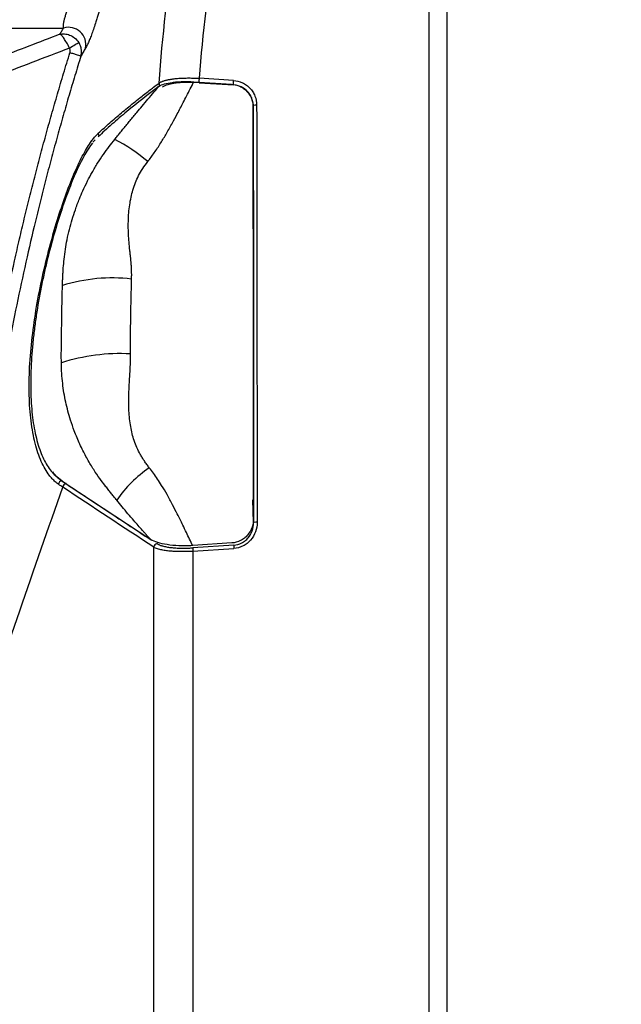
# Model space of a CAD drawing. Header units: millimetres. Extents: x 19 to 819, y 19 to 629.
# Tile 13 of 50: x 436 to 476, y 210 to 275. Entities that reach past the tile are written whole.
import ezdxf

# ---------------------------------------------------------------- set-up
doc = ezdxf.new("R2010")
doc.units = ezdxf.units.MM
doc.header["$LTSCALE"] = 3
doc.layers.add('DIMENSIONS', color=140, linetype='Continuous', lineweight=25)
doc.styles.add('SLDTEXTSTYLE0', font='TXT', dxfattribs={"width": 0.7})
doc.dimstyles.new('SLDDIMSTYLE0', dxfattribs={"dimtxt": 6.474023, "dimasz": 9.906, "dimexe": 0, "dimexo": 0.0625, "dimgap": 1.618506, "dimtad": 0, "dimtih": 1, "dimtoh": 1, "dimrnd": 1e-09, "dimzin": 12, "dimdsep": 46, "dimtxsty": 'SLDTEXTSTYLE0', "dimsah": 1, "dimcen": 0.09, "dimadec": 0, "dimazin": 3, "dimtfac": 1, "dimtofl": 0, "dimtmove": 0, "dimatfit": 3, "dimfxl": 0, "dimfrac": 2, "dimtolj": 1, "dimtzin": 12, "dimarcsym": 0})
doc.dimstyles.new('SLDDIMSTYLE1', dxfattribs={"dimtxt": 6.474023, "dimasz": 9.906, "dimexe": 0, "dimexo": 0.0625, "dimgap": 1.618506, "dimtad": 0, "dimtih": 1, "dimtoh": 1, "dimrnd": 1e-09, "dimzin": 12, "dimdsep": 46, "dimtxsty": 'SLDTEXTSTYLE0', "dimsah": 1, "dimcen": 0, "dimadec": 0, "dimazin": 3, "dimtfac": 1, "dimtofl": 0, "dimtmove": 0, "dimatfit": 3, "dimfxl": 0, "dimfrac": 2, "dimtolj": 1, "dimtzin": 12, "dimarcsym": 0})
doc.dimstyles.new('SLDDIMSTYLE2', dxfattribs={"dimtxt": 6.474023, "dimasz": 9.906, "dimexe": 0, "dimexo": 0.0625, "dimgap": 1.618506, "dimtad": 0, "dimtih": 1, "dimtoh": 1, "dimrnd": 1e-09, "dimzin": 12, "dimdsep": 46, "dimtxsty": 'SLDTEXTSTYLE0', "dimsah": 1, "dimcen": 0.09, "dimadec": 0, "dimazin": 3, "dimtfac": 1, "dimtmove": 0, "dimatfit": 0, "dimfxl": 0, "dimfrac": 2, "dimtolj": 1, "dimtzin": 12, "dimarcsym": 0})

# ---------------------------------------------------------------- blocks, each defined once
blk = doc.blocks.new('_D_2')
at = {"layer": 'DIMENSIONS'}
for p, q in [((371.031, 201.693), (344.114, 174.775)), ((301.477, 175.687), (299.303, 175.687)), ((299.303, 175.687), (299.303, 165.397)), ((320.716, 175.687), (322.89, 175.687)), ((322.89, 175.687), (322.89, 165.397)), ((344.114, 174.775), (325.064, 174.775)), ((299.303, 165.397), (301.477, 165.397)), ((322.89, 165.397), (320.716, 165.397))]:
    blk.add_line(p, q, dxfattribs=at)
blk.add_solid([(371.031, 201.693), (362.949, 195.766), (365.104, 193.611)], dxfattribs=at)
at = {"layer": 'DIMENSIONS', "char_height": 6.35, "attachment_point": 1, "style": 'SLDTEXTSTYLE0'}
for s, insert in [('R94.8', (298.532, 185.322)), ('3.73', (301.477, 173.583))]:
    blk.add_mtext(s, dxfattribs=dict(at, insert=insert))
blk = doc.blocks.new('_D_3')
at = {"layer": 'DIMENSIONS'}
for p, q in [((466.949, 289.647), (503.73, 289.647)), ((494.205, 289.647), (494.205, 242.475)), ((484.586, 230.736), (482.412, 230.736)), ((482.412, 230.736), (482.412, 220.447)), ((503.824, 230.736), (505.998, 230.736)), ((505.998, 230.736), (505.998, 220.447)), ((482.412, 220.447), (484.586, 220.447)), ((505.998, 220.447), (503.824, 220.447)), ((494.205, 152.509), (494.205, 218.998)), ((466.857, 152.509), (503.73, 152.509))]:
    blk.add_line(p, q, dxfattribs=at)
for points in [[(494.205, 289.647), (492.681, 279.741), (495.729, 279.741)], [(494.205, 152.509), (495.729, 162.415), (492.681, 162.415)]]:
    blk.add_solid(points, dxfattribs=at)
at = {"layer": 'DIMENSIONS', "char_height": 6.35, "attachment_point": 1, "style": 'SLDTEXTSTYLE0'}
for s, insert in [('137.1', (481.893, 240.371)), ('5.40', (484.586, 228.633))]:
    blk.add_mtext(s, dxfattribs=dict(at, insert=insert))
blk = doc.blocks.new('_D_4')
at = {"layer": 'DIMENSIONS'}
for p, q in [((494.205, 331.783), (494.205, 350.833)), ((438.157, 331.783), (503.73, 331.783)), ((484.586, 311.797), (482.412, 311.797)), ((482.412, 311.797), (482.412, 301.508)), ((503.824, 311.797), (505.998, 311.797)), ((505.998, 311.797), (505.998, 301.508)), ((482.412, 301.508), (484.586, 301.508)), ((505.998, 301.508), (503.824, 301.508)), ((466.949, 289.647), (503.73, 289.647)), ((494.205, 289.647), (494.205, 270.597))]:
    blk.add_line(p, q, dxfattribs=at)
for points in [[(494.205, 331.783), (495.729, 341.689), (492.681, 341.689)], [(494.205, 289.647), (492.681, 279.741), (495.729, 279.741)]]:
    blk.add_solid(points, dxfattribs=at)
at = {"layer": 'DIMENSIONS', "char_height": 6.35, "attachment_point": 1, "style": 'SLDTEXTSTYLE0'}
for s, insert in [('42.1', (484.586, 321.432)), ('1.66', (484.586, 309.694))]:
    blk.add_mtext(s, dxfattribs=dict(at, insert=insert))

msp = doc.modelspace()

# ---------------------------------------------------------------- linework, layer by layer
for p, q in [((330.027, 274.058), (439.203, 274.058)), ((447.701, 270.551), (450.147, 270.395)), ((450.273, 270.634), (448.042, 270.776)), ((448.042, 270.492), (450.273, 270.35)), ((441.259, 266.757), (441.112, 266.616)), ((439.09, 244.517), (439.372, 244.327)), ((439.372, 244.327), (444.957, 240.638)), ((451.595, 241.79), (451.546, 243.263)), ((450.178, 240.457), (447.622, 240.283)), ((450.305, 240.32), (447.641, 240.139)), ((447.641, 239.914), (450.305, 240.096))]:
    msp.add_line(p, q)
at = {"flags": 128}
msp.add_lwpolyline([(439.585, 272.747), (439.684, 272.807), (439.781, 272.866), (439.873, 272.922), (439.959, 272.973), (440.035, 273.02), (440.1, 273.059), (440.153, 273.091), (440.193, 273.115)], dxfattribs=at)
for centre, radius, start, end in [((439.53, 272.978), 1.129, 347.95901, 106.8342), ((449.643, 270.617), 1.61, 174.34369, 183.18417), ((451.483, 270.492), 1.219, 173.31902, 186.68091), ((445.691, 270.455), 0.263, 177.4385, 220.08338), ((451.793, 268.089), 0.938, 89.92872, 100.96043), ((441.723, 267.168), 0.256, 173.41483, 217.86284), ((437.739, 257.31), 10.622, 49.11224, 63.13068), ((442.387, 246.833), 10.919, 83.41529, 107.35358), ((442.92, 240.052), 12.761, 87.11329, 107.61021), ((449.594, 238.422), 8.441, 124.65545, 145.10879), ((439.139, 244.257), 0.265, 100.80224, 173.88846), ((439.422, 244.067), 0.265, 100.98194, 174.2009), ((451.819, 239.705), 2.102, 89.90632, 94.98799), ((445.347, 240.154), 0.265, 101.02966, 174.54605), ((451.476, 240.208), 1.176, 174.52702, 185.47312), ((448.812, 240.026), 1.176, 174.52439, 185.47574)]:
    msp.add_arc(centre, radius, start, end)
for points in [[(445.429, 270.466), (445.655, 273.507), (445.992, 276.544), (446.445, 279.575)], [(449.06, 279.623), (448.614, 276.678), (448.276, 273.729), (448.042, 270.776)], [(451.595, 241.79), (451.589, 250.908), (451.579, 259.973), (451.566, 268.986)], [(451.569, 268.895), (451.582, 260.006), (451.592, 251.048), (451.597, 242.057)], [(451.794, 269.027), (451.808, 260.007), (451.817, 250.934), (451.823, 241.808)], [(439.159, 244.094), (439.064, 244.157), (438.969, 244.221), (438.876, 244.285)], [(433.614, 227.904), (435.414, 233.356), (437.266, 238.748), (439.159, 244.094)], [(445.083, 240.179), (443.103, 241.483), (441.128, 242.788), (439.159, 244.094)], [(433.568, 212.152), (437.228, 202.245), (441.08, 192.653), (445.054, 183.336)]]:
    msp.add_open_spline(points, degree=3)
for points, knots in [([(463.047, 167.276), (463.047, 176.536), (463.047, 185.855), (463.047, 197.575), (463.047, 199.923), (463.047, 204.626), (463.047, 206.982), (463.047, 214.048), (463.047, 218.758), (463.047, 228.176), (463.047, 232.883), (463.047, 239.943), (463.047, 242.296), (463.047, 246.998), (463.047, 249.344), (463.047, 261.056), (463.047, 270.361), (463.047, 279.6)], [0, 0, 0, 0, 0.25, 0.25, 0.3125, 0.3125, 0.375, 0.375, 0.5, 0.5, 0.625, 0.625, 0.6875, 0.6875, 0.75, 0.75, 1, 1, 1, 1]), ([(464.202, 279.384), (464.202, 270.18), (464.202, 260.91), (464.202, 249.241), (464.202, 246.903), (464.202, 242.22), (464.202, 239.875), (464.202, 232.842), (464.202, 228.152), (464.202, 218.77), (464.202, 214.078), (464.202, 207.037), (464.202, 204.69), (464.202, 200.005), (464.202, 197.666), (464.202, 185.99), (464.202, 176.705), (464.202, 167.479)], [0, 0, 0, 0, 0.25, 0.25, 0.3125, 0.3125, 0.375, 0.375, 0.5, 0.5, 0.625, 0.625, 0.6875, 0.6875, 0.75, 0.75, 1, 1, 1, 1]), ([(439.203, 274.058), (439.2, 274.075), (439.195, 274.108), (439.192, 274.168), (439.194, 274.235), (439.2, 274.307), (439.21, 274.386), (439.225, 274.47), (439.25, 274.591), (439.296, 274.767), (439.376, 275.014), (439.474, 275.271), (439.551, 275.451), (439.595, 275.546), (439.604, 275.564)], [0, 0, 0, 0, 0.08714, 0.168517, 0.244317, 0.314779, 0.380209, 0.441001, 0.497655, 0.614224, 0.724147, 0.838836, 0.968507, 1, 1, 1, 1]), ([(441.548, 275.276), (441.536, 275.231), (441.511, 275.142), (441.473, 275.006), (441.434, 274.871), (441.395, 274.736), (441.355, 274.601), (441.285, 274.376), (441.183, 274.06), (441.054, 273.691), (440.93, 273.368), (440.831, 273.136), (440.753, 272.967), (440.69, 272.843), (440.653, 272.776), (440.634, 272.743)], [0, 0, 0, 0, 0.04393, 0.08674, 0.128649, 0.169887, 0.210701, 0.251341, 0.375332, 0.501385, 0.622556, 0.751468, 0.830965, 0.913588, 1, 1, 1, 1]), ([(438.961, 273.652), (439.001, 273.719), (439.081, 273.854), (439.162, 273.99), (439.203, 274.058)], [0, 0, 0, 0, 0.498061, 1, 1, 1, 1]), ([(438.961, 273.652), (438.285, 273.39), (436.948, 272.873), (434.964, 272.117), (433.026, 271.39), (431.133, 270.69), (429.06, 269.938), (426.817, 269.141), (424.776, 268.436), (423.155, 267.89), (422.126, 267.549), (421.308, 267.282), (420.809, 267.12), (420.402, 266.99), (420.143, 266.907), (419.924, 266.837), (419.763, 266.788), (419.611, 266.742), (419.509, 266.709), (419.463, 266.694)], [0, 0, 0, 0, 0.105086, 0.207614, 0.307597, 0.405051, 0.499997, 0.627095, 0.749995, 0.812807, 0.874992, 0.906934, 0.937491, 0.951088, 0.968741, 0.97698, 0.98437, 0.993075, 1, 1, 1, 1]), ([(438.961, 273.652), (439.06, 273.676), (439.164, 273.684), (439.379, 273.667), (439.49, 273.642), (439.71, 273.555), (439.819, 273.493), (440.023, 273.33), (440.117, 273.23), (440.193, 273.115)], [0, 0, 0, 0, 0.25, 0.25, 0.5, 0.5, 0.75, 0.75, 1, 1, 1, 1]), ([(439.585, 272.747), (439.528, 272.874), (439.466, 272.994), (439.346, 273.207), (439.287, 273.299), (439.178, 273.453), (439.127, 273.515), (439.036, 273.606), (438.996, 273.637), (438.961, 273.652)], [0, 0, 0, 0, 0.25, 0.25, 0.5, 0.5, 0.75, 0.75, 1, 1, 1, 1]), ([(440.332, 272.224), (440.339, 272.251), (440.354, 272.307), (440.367, 272.395), (440.374, 272.487), (440.372, 272.584), (440.36, 272.699), (440.33, 272.831), (440.275, 272.978), (440.22, 273.069), (440.193, 273.115)], [0, 0, 0, 0, 0.091961, 0.188083, 0.288317, 0.392547, 0.500584, 0.661545, 0.828477, 1, 1, 1, 1]), ([(439.585, 272.747), (438.769, 272.432), (437.138, 271.801), (433.867, 270.563), (429.764, 269.054), (425.637, 267.609), (422.943, 266.712), (421.696, 266.305), (421.179, 266.14), (420.802, 266.02), (420.563, 265.943), (420.373, 265.882), (420.206, 265.832), (420.09, 265.801), (419.994, 265.773), (419.91, 265.743), (419.85, 265.716), (419.821, 265.703)], [0, 0, 0, 0, 0.124999, 0.249998, 0.499987, 0.749977, 0.874974, 0.906002, 0.937473, 0.952589, 0.962473, 0.973354, 0.981227, 0.987229, 0.990627, 0.995449, 1, 1, 1, 1]), ([(434.388, 250.603), (434.444, 250.927), (434.552, 251.559), (434.718, 252.481), (434.998, 253.999), (435.415, 256.127), (435.908, 258.434), (436.321, 260.261), (436.647, 261.637), (436.974, 262.985), (437.32, 264.346), (437.673, 265.696), (438.04, 267.052), (438.418, 268.405), (438.806, 269.755), (439.206, 271.102), (439.481, 271.997), (439.618, 272.445)], [0, 0, 0, 0, 0.043894, 0.085565, 0.125012, 0.250016, 0.374997, 0.439886, 0.499991, 0.56377, 0.624992, 0.687488, 0.749984, 0.812481, 0.874981, 0.937487, 1, 1, 1, 1]), ([(439.618, 272.445), (439.623, 272.462), (439.632, 272.496), (439.637, 272.548), (439.635, 272.609), (439.621, 272.678), (439.597, 272.724), (439.585, 272.747)], [0, 0, 0, 0, 0.168017, 0.333855, 0.501021, 0.753048, 1, 1, 1, 1]), ([(440.332, 272.224), (440.325, 272.226), (440.304, 272.233), (440.227, 272.257), (440.171, 272.274), (440.034, 272.316), (439.953, 272.341), (439.785, 272.393), (439.699, 272.42), (439.618, 272.445)], [0, 0, 0, 0, 0.25, 0.25, 0.5, 0.5, 0.75, 0.75, 1, 1, 1, 1]), ([(440.634, 272.743), (440.582, 272.655), (440.48, 272.48), (440.381, 272.309), (440.332, 272.224)], [0, 0, 0, 0, 0.504435, 1, 1, 1, 1]), ([(440.332, 272.224), (440.202, 271.802), (439.94, 270.952), (439.557, 269.663), (439.178, 268.352), (438.803, 267.017), (438.433, 265.659), (438.07, 264.277), (437.713, 262.871), (437.264, 261.04), (436.732, 258.748), (436.145, 256.016), (435.709, 253.802), (435.398, 252.116), (435.235, 251.198), (435.141, 250.647), (435.116, 250.501)], [0, 0, 0, 0, 0.059221, 0.119364, 0.180436, 0.242445, 0.305399, 0.369304, 0.434168, 0.499999, 0.622276, 0.749968, 0.874969, 0.924981, 0.980124, 1, 1, 1, 1]), ([(444.691, 265.34), (444.763, 265.434), (444.909, 265.625), (445.121, 265.923), (445.334, 266.237), (445.602, 266.652), (445.928, 267.194), (446.283, 267.827), (446.645, 268.505), (446.951, 269.092), (447.311, 269.791), (447.542, 270.241), (447.701, 270.551)], [0, 0, 0, 0, 0.058651, 0.119294, 0.181971, 0.246718, 0.365163, 0.496233, 0.608136, 0.747834, 0.826171, 1, 1, 1, 1]), ([(445.429, 270.466), (445.447, 270.479), (445.483, 270.503), (445.549, 270.538), (445.621, 270.57), (445.699, 270.599), (445.782, 270.626), (445.869, 270.651), (445.959, 270.673), (446.05, 270.692), (446.142, 270.71), (446.234, 270.725), (446.325, 270.738), (446.48, 270.758), (446.71, 270.779), (447.03, 270.796), (447.363, 270.8), (447.701, 270.795), (447.929, 270.782), (448.042, 270.776)], [0, 0, 0, 0, 0.0493483, 0.0976999, 0.1449122, 0.1908533, 0.2354035, 0.2784554, 0.3199145, 0.3596995, 0.3977412, 0.4339825, 0.4683776, 0.5008906, 0.603904, 0.706007, 0.8064778, 0.9046629, 1, 1, 1, 1]), ([(445.432, 270.261), (445.513, 270.319), (445.631, 270.368), (445.927, 270.453), (446.102, 270.488), (446.399, 270.527), (446.505, 270.538), (446.723, 270.555), (446.836, 270.561), (447.187, 270.571), (447.441, 270.568), (447.701, 270.551)], [0, 0, 0, 0, 0.25, 0.25, 0.5, 0.5, 0.625, 0.625, 0.75, 0.75, 1, 1, 1, 1]), ([(448.042, 270.492), (447.769, 270.51), (447.505, 270.516), (447.126, 270.509), (447.002, 270.504), (446.768, 270.488), (446.657, 270.478), (446.445, 270.451), (446.344, 270.435), (446.16, 270.399), (446.076, 270.379), (445.847, 270.311), (445.726, 270.256), (445.646, 270.195)], [0, 0, 0, 0, 0.25, 0.25, 0.375, 0.375, 0.5, 0.5, 0.625, 0.625, 0.75, 0.75, 1, 1, 1, 1]), ([(450.273, 270.634), (450.478, 270.62), (450.678, 270.57), (450.956, 270.441), (451.044, 270.39), (451.208, 270.272), (451.286, 270.204), (451.425, 270.057), (451.487, 269.978), (451.596, 269.808), (451.643, 269.716), (451.755, 269.435), (451.794, 269.233), (451.794, 269.027)], [0, 0, 0, 0, 0.25, 0.25, 0.375, 0.375, 0.5, 0.5, 0.625, 0.625, 0.75, 0.75, 1, 1, 1, 1]), ([(445.432, 270.261), (444.719, 269.714), (443.649, 268.893), (442.51, 267.918), (441.88, 267.365), (441.599, 267.088), (441.461, 266.953)], [0, 0, 0, 0, 0.50301, 0.754502, 0.880246, 1, 1, 1, 1]), ([(441.469, 267.198), (441.592, 267.31), (441.838, 267.534), (442.213, 267.866), (442.593, 268.196), (442.976, 268.522), (443.497, 268.956), (444.099, 269.443), (444.674, 269.893), (445.096, 270.216), (445.31, 270.377), (445.429, 270.466)], [0, 0, 0, 0, 0.10147, 0.202199, 0.302193, 0.401458, 0.5, 0.699997, 0.849996, 0.916557, 1, 1, 1, 1]), ([(442.539, 266.785), (442.603, 266.865), (442.731, 267.027), (442.927, 267.27), (443.127, 267.517), (443.332, 267.769), (443.541, 268.025), (443.756, 268.285), (444.017, 268.599), (444.333, 268.977), (444.713, 269.426), (445.086, 269.864), (445.333, 270.148), (445.443, 270.275)], [0, 0, 0, 0, 0.0670758, 0.1354452, 0.2051574, 0.276269, 0.3488352, 0.4229087, 0.4985407, 0.618422, 0.7488905, 0.8878618, 1, 1, 1, 1]), ([(450.147, 270.395), (450.34, 270.383), (450.526, 270.336), (450.786, 270.215), (450.867, 270.168), (451.021, 270.058), (451.094, 269.994), (451.224, 269.857), (451.282, 269.783), (451.384, 269.624), (451.428, 269.538), (451.532, 269.276), (451.569, 269.087), (451.569, 268.895)], [0, 0, 0, 0, 0.25, 0.25, 0.375, 0.375, 0.5, 0.5, 0.625, 0.625, 0.75, 0.75, 1, 1, 1, 1]), ([(451.566, 268.986), (451.566, 269.162), (451.533, 269.333), (451.438, 269.573), (451.398, 269.651), (451.305, 269.795), (451.252, 269.863), (451.075, 270.05), (450.933, 270.152), (450.618, 270.297), (450.447, 270.34), (450.273, 270.35)], [0, 0, 0, 0, 0.25, 0.25, 0.375, 0.375, 0.5, 0.5, 0.75, 0.75, 1, 1, 1, 1]), ([(438.876, 244.285), (438.84, 244.31), (438.769, 244.361), (438.664, 244.449), (438.561, 244.544), (438.461, 244.647), (438.363, 244.758), (438.203, 244.959), (437.992, 245.279), (437.746, 245.767), (437.529, 246.326), (437.282, 247.164), (437.059, 248.38), (436.939, 250.066), (436.969, 251.921), (437.139, 253.882), (437.429, 255.88), (437.817, 257.859), (438.277, 259.758), (438.787, 261.537), (439.326, 263.148), (439.786, 264.324), (440.152, 265.146), (440.425, 265.699), (440.694, 266.184), (440.928, 266.553), (441.13, 266.829), (441.302, 267.035), (441.413, 267.143), (441.469, 267.198)], [0, 0, 0, 0, 0.010508, 0.020975, 0.031406, 0.04181, 0.052193, 0.062563, 0.093974, 0.125117, 0.156472, 0.187598, 0.250011, 0.312485, 0.375054, 0.437499, 0.500209, 0.562603, 0.62534, 0.687679, 0.750403, 0.812676, 0.844095, 0.875411, 0.906525, 0.937552, 0.958428, 0.979226, 1, 1, 1, 1]), ([(439.13, 257.256), (439.133, 257.349), (439.139, 257.537), (439.151, 257.823), (439.167, 258.114), (439.192, 258.497), (439.238, 259.003), (439.318, 259.613), (439.434, 260.264), (439.63, 261.128), (439.898, 262.021), (440.21, 262.853), (440.477, 263.48), (440.749, 264.053), (441.07, 264.657), (441.413, 265.235), (441.789, 265.797), (442.166, 266.308), (442.418, 266.63), (442.539, 266.785)], [0, 0, 0, 0, 0.027233, 0.05494, 0.083148, 0.111883, 0.166045, 0.229949, 0.290123, 0.357882, 0.48761, 0.56219, 0.617389, 0.686453, 0.747044, 0.816458, 0.881714, 0.942877, 1, 1, 1, 1]), ([(441.089, 266.553), (440.766, 266.137), (440.434, 265.557), (440.008, 264.632), (439.922, 264.436), (439.751, 264.03), (439.666, 263.82), (439.413, 263.165), (439.246, 262.699), (438.914, 261.705), (438.749, 261.174), (438.435, 260.083), (438.285, 259.52), (438.073, 258.649), (438.004, 258.354), (437.871, 257.754), (437.807, 257.449), (437.625, 256.535), (437.517, 255.924), (437.379, 255.005), (437.336, 254.698), (437.259, 254.083), (437.225, 253.773), (437.135, 252.854), (437.094, 252.258), (437.063, 251.388), (437.058, 251.103), (437.058, 250.54), (437.063, 250.261), (437.096, 249.447), (437.139, 248.939), (437.237, 248.226), (437.275, 247.996), (437.363, 247.554), (437.413, 247.341), (437.576, 246.734), (437.705, 246.375), (437.921, 245.899), (437.997, 245.751), (438.158, 245.476), (438.242, 245.349), (438.503, 245.003), (438.69, 244.82), (438.877, 244.68)], [0, 0, 0, 0, 0.125, 0.125, 0.15625, 0.15625, 0.1875, 0.1875, 0.25, 0.25, 0.3125, 0.3125, 0.375, 0.375, 0.40625, 0.40625, 0.4375, 0.4375, 0.5, 0.5, 0.53125, 0.53125, 0.5625, 0.5625, 0.625, 0.625, 0.65625, 0.65625, 0.6875, 0.6875, 0.75, 0.75, 0.78125, 0.78125, 0.8125, 0.8125, 0.875, 0.875, 0.90625, 0.90625, 0.9375, 0.9375, 1, 1, 1, 1]), ([(443.639, 257.681), (443.641, 257.762), (443.645, 257.927), (443.642, 258.174), (443.632, 258.424), (443.617, 258.659), (443.597, 258.889), (443.574, 259.109), (443.55, 259.333), (443.513, 259.657), (443.47, 260.085), (443.429, 260.724), (443.415, 261.54), (443.491, 262.504), (443.666, 263.341), (443.881, 263.971), (444.095, 264.437), (444.362, 264.897), (444.579, 265.189), (444.691, 265.34)], [0, 0, 0, 0, 0.03091, 0.062069, 0.093498, 0.12522, 0.151199, 0.180967, 0.208795, 0.236445, 0.304462, 0.371492, 0.478703, 0.61288, 0.736408, 0.800599, 0.863219, 0.929464, 1, 1, 1, 1]), ([(443.563, 252.797), (443.555, 253.204), (443.562, 253.612), (443.574, 254.426), (443.582, 254.833), (443.604, 256.054), (443.614, 256.868), (443.639, 257.681)], [0, 0, 0, 0, 0.25, 0.25, 0.5, 0.5, 1, 1, 1, 1]), ([(439.059, 252.215), (439.058, 252.339), (439.055, 252.592), (439.057, 252.983), (439.062, 253.394), (439.068, 253.825), (439.075, 254.275), (439.084, 254.824), (439.095, 255.501), (439.107, 256.34), (439.122, 256.938), (439.13, 257.256)], [0, 0, 0, 0, 0.073174, 0.150453, 0.231808, 0.317198, 0.406604, 0.500006, 0.643648, 0.810391, 1, 1, 1, 1]), ([(444.794, 245.365), (444.737, 245.438), (444.625, 245.582), (444.47, 245.803), (444.329, 246.021), (444.161, 246.308), (443.979, 246.676), (443.748, 247.272), (443.552, 248.077), (443.45, 249.06), (443.445, 250.041), (443.486, 250.816), (443.526, 251.41), (443.552, 251.859), (443.567, 252.321), (443.564, 252.639), (443.563, 252.797)], [0, 0, 0, 0, 0.0360105, 0.0708307, 0.1045155, 0.1371256, 0.1999586, 0.2634523, 0.3850633, 0.520095, 0.6455283, 0.7647715, 0.8208376, 0.8764142, 0.938861, 1, 1, 1, 1]), ([(442.67, 243.25), (442.616, 243.318), (442.505, 243.456), (442.333, 243.669), (442.153, 243.895), (441.926, 244.181), (441.626, 244.574), (441.251, 245.106), (440.846, 245.757), (440.446, 246.502), (440.134, 247.187), (439.869, 247.853), (439.603, 248.623), (439.381, 249.452), (439.226, 250.257), (439.138, 250.881), (439.079, 251.533), (439.066, 251.985), (439.059, 252.215)], [0, 0, 0, 0, 0.0255545, 0.0526915, 0.0814196, 0.1117414, 0.1621992, 0.230809, 0.308847, 0.3953754, 0.490391, 0.5415949, 0.6179201, 0.7428049, 0.8056383, 0.8666028, 0.9320951, 1, 1, 1, 1]), ([(439.09, 244.517), (438.939, 244.625), (438.732, 244.774), (438.553, 245.023), (438.504, 245.09)], [0, 0, 0, 0, 0.730065, 1, 1, 1, 1]), ([(447.622, 240.283), (447.486, 240.566), (447.272, 241.013), (446.941, 241.703), (446.643, 242.308), (446.303, 242.975), (445.965, 243.598), (445.635, 244.159), (445.336, 244.623), (445.07, 245.008), (444.884, 245.248), (444.794, 245.365)], [0, 0, 0, 0, 0.161527, 0.25475, 0.393949, 0.508528, 0.639599, 0.758922, 0.843659, 0.923979, 1, 1, 1, 1]), ([(438.877, 244.68), (439.106, 244.509), (439.35, 244.34), (439.847, 244.004), (440.099, 243.837), (440.856, 243.335), (441.362, 243.001), (442.88, 241.998), (443.893, 241.329), (444.908, 240.661)], [0, 0, 0, 0, 0.125, 0.125, 0.25, 0.25, 0.5, 0.5, 1, 1, 1, 1]), ([(444.92, 240.644), (444.911, 240.654), (444.891, 240.673), (444.858, 240.707), (444.822, 240.746), (444.78, 240.793), (444.719, 240.861), (444.624, 240.967), (444.499, 241.108), (444.308, 241.323), (444.07, 241.592), (443.752, 241.958), (443.404, 242.362), (443.032, 242.805), (442.79, 243.103), (442.67, 243.25)], [0, 0, 0, 0, 0.014479, 0.029944, 0.046527, 0.064334, 0.087239, 0.127294, 0.19058, 0.253367, 0.380177, 0.50513, 0.675171, 0.839936, 1, 1, 1, 1]), ([(451.597, 242.057), (451.597, 241.859), (451.565, 241.666), (451.431, 241.294), (451.332, 241.123), (451.138, 240.899), (451.068, 240.831), (450.914, 240.711), (450.83, 240.657), (450.567, 240.524), (450.375, 240.471), (450.178, 240.457)], [0, 0, 0, 0, 0.25, 0.25, 0.5, 0.5, 0.625, 0.625, 0.75, 0.75, 1, 1, 1, 1]), ([(451.823, 241.808), (451.823, 241.597), (451.788, 241.389), (451.644, 240.991), (451.539, 240.809), (451.332, 240.569), (451.256, 240.497), (451.092, 240.367), (451.002, 240.31), (450.721, 240.167), (450.518, 240.111), (450.305, 240.096)], [0, 0, 0, 0, 0.25, 0.25, 0.5, 0.5, 0.625, 0.625, 0.75, 0.75, 1, 1, 1, 1]), ([(450.305, 240.32), (450.486, 240.332), (450.659, 240.38), (450.898, 240.502), (450.974, 240.551), (451.114, 240.662), (451.178, 240.724), (451.354, 240.93), (451.443, 241.087), (451.565, 241.43), (451.595, 241.608), (451.595, 241.79)], [0, 0, 0, 0, 0.25, 0.25, 0.375, 0.375, 0.5, 0.5, 0.75, 0.75, 1, 1, 1, 1]), ([(447.622, 240.283), (447.463, 240.272), (447.309, 240.266), (447.009, 240.264), (446.861, 240.267), (446.439, 240.286), (446.185, 240.312), (445.72, 240.384), (445.518, 240.428), (445.168, 240.533), (445.019, 240.594), (444.909, 240.661)], [0, 0, 0, 0, 0.125, 0.125, 0.25, 0.25, 0.5, 0.5, 0.75, 0.75, 1, 1, 1, 1]), ([(445.296, 240.414), (445.315, 240.403), (445.351, 240.38), (445.416, 240.348), (445.488, 240.317), (445.568, 240.289), (445.698, 240.249), (445.898, 240.202), (446.19, 240.158), (446.516, 240.128), (446.833, 240.116), (447.124, 240.116), (447.38, 240.123), (447.553, 240.133), (447.641, 240.139)], [0, 0, 0, 0, 0.050663, 0.100944, 0.150998, 0.20098, 0.251047, 0.376311, 0.500826, 0.625806, 0.750441, 0.833697, 0.916597, 1, 1, 1, 1]), ([(447.641, 239.914), (447.585, 239.911), (447.474, 239.904), (447.307, 239.898), (447.141, 239.893), (446.976, 239.891), (446.814, 239.892), (446.655, 239.895), (446.499, 239.9), (446.349, 239.908), (446.204, 239.919), (445.999, 239.938), (445.744, 239.972), (445.505, 240.021), (445.326, 240.073), (445.191, 240.122), (445.12, 240.16), (445.083, 240.179)], [0, 0, 0, 0, 0.0487662, 0.0979607, 0.1475256, 0.1973989, 0.2475152, 0.2978068, 0.3482041, 0.3986373, 0.449037, 0.4993352, 0.6211922, 0.7490669, 0.8268444, 0.9107133, 1, 1, 1, 1]), ([(445.083, 183.341), (445.084, 192.745), (445.083, 202.2), (445.083, 221.216), (445.083, 230.706), (445.083, 240.179)], [0, 0, 0, 0, 0.5, 0.5, 1, 1, 1, 1]), ([(447.641, 239.914), (447.641, 230.474), (447.641, 221.014), (447.641, 202.065), (447.641, 192.643), (447.641, 183.271)], [0, 0, 0, 0, 0.5, 0.5, 1, 1, 1, 1])]:
    msp.add_open_spline(points, degree=3, knots=knots)

# ---------------------------------------------------------------- dimensions: what is measured, and where the dimension line sits
at = {"layer": 'DIMENSIONS'}
for base, p2, dimstyle, picture, middle in [((494.205, 331.783), (434.347, 331.783), 'SLDDIMSTYLE2', '_D_4', (494.205, 311.797)), ((494.205, 152.509), (463.047, 152.509), 'SLDDIMSTYLE0', '_D_3', (494.205, 230.736))]:
    dim = msp.add_linear_dim(base=base, p1=(463.139, 289.647), p2=p2, angle=90, dimstyle=dimstyle, dxfattribs=at)
    dim.commit()
    dim.dimension.update_dxf_attribs({"geometry": picture, "text_midpoint": middle, "dimtype": 160})
dim = msp.add_radius_dim(center=(438.071, 268.732), mpoint=(371.031, 201.693), dimstyle='SLDDIMSTYLE1', dxfattribs=at)
dim.commit()
dim.dimension.update_dxf_attribs({"geometry": '_D_2', "text_midpoint": (311.097, 174.775), "dimtype": 164})

doc.saveas('drawing.dxf')
